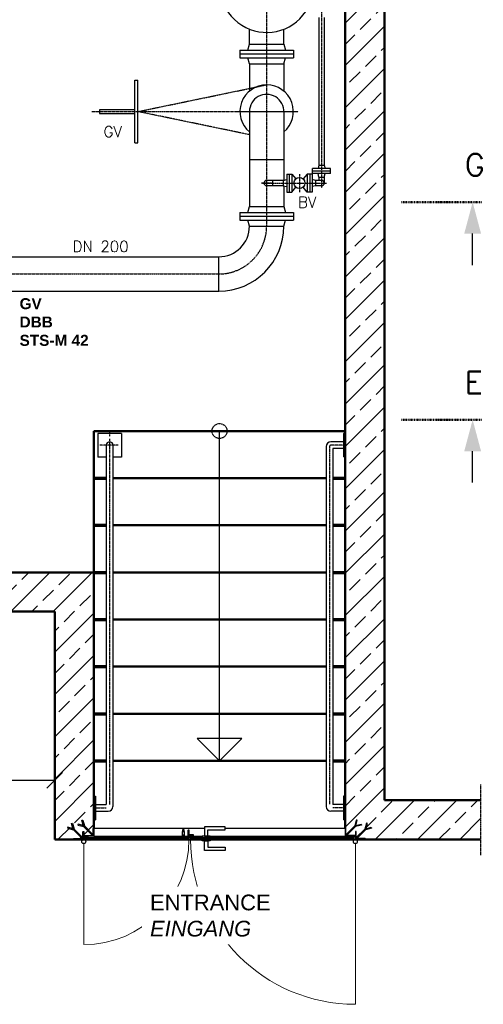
# Model space of a CAD drawing. Header units: millimetres. Extents: x -197187 to 231260338, y -45270 to 70505.
# Tile 35 of 85: x 11571 to 14524, y 1152 to 7421. Entities that reach past the tile are written whole.
import ezdxf
from ezdxf.enums import TextEntityAlignment as Align

# ---------------------------------------------------------------- set-up
doc = ezdxf.new("R2010")
doc.units = ezdxf.units.MM
doc.header["$LTSCALE"] = 0.5
doc.linetypes.add('DASHDOT', pattern=[1, 0.5, -0.25, 0, -0.25])
for name, color, linetype in [('17', 7, 'Continuous'), ('21', 7, 'Continuous'), ('BEMAßUNG', 7, 'Continuous'), ('Beschriftung', 7, 'Continuous'), ('P-MU025ENTLÜ', 7, 'Continuous'), ('P-MU200EINL', 7, 'Continuous')]:
    doc.layers.add(name, color=color, linetype=linetype)
doc.styles.add('LBB3.5M1000', font='isocp.shx', dxfattribs={"height": 3.5})
doc.styles.add('ROMANS', font='ROMANS', dxfattribs={"height": 0.2})
doc.styles.get("Standard").update_dxf_attribs({"font": 'isocpeur.ttf'})
doc.dimstyles.new('DIN', dxfattribs={"dimtxt": 2.5, "dimasz": 2.5, "dimexe": 1.25, "dimexo": 0.625, "dimtad": 1, "dimtih": 1, "dimdec": 4, "dimdsep": 46, "dimlunit": 6, "dimtxsty": 'Standard', "dimcen": 2.5, "dimadec": 0, "dimazin": 0, "dimtfac": 1, "dimtdec": 4, "dimtmove": 0, "dimatfit": 3, "dimfxl": 0, "dimtvp": 1, "dimtolj": 1, "dimtzin": 0, "dimarcsym": 0})
pattern_1 = [(315, (14640.6198, 6679.3256), (2.245064, 2.245064), [])]
pattern_2 = [(45, (14640.6198, 6679.3256), (-2.245064, 2.245064), [])]
pattern_3 = [(135, (-2826.8348, 2887.025), (-1.12253202, -1.12253202), [])]
pattern_4 = [(135, (994.39, 3652.0185), (-2.245064, -2.245064), [])]

# ---------------------------------------------------------------- blocks, each defined once
blk = doc.blocks.new('SPFEIL')
at = {"layer": '17', "color": 7, "linetype": 'Continuous'}
blk.add_line((-20, 0), (-10, 0), dxfattribs=at)
blk.add_solid([(-10, -2.6795), (0, 0), (-10, 2.6795)], dxfattribs=at)
blk = doc.blocks.new('_Oblique')
at = {"color": 0, "linetype": 'ByBlock', "lineweight": -2}
blk.add_line((-0.5, -0.5), (0.5, 0.5), dxfattribs=at)
blk = doc.blocks.new('*D28')
at = {"layer": 'BEMAßUNG', "color": 0, "lineweight": -2, "transparency": 16777216}
for p, q in [((10644.4, 2652), (10644.4, 2565.7)), ((11794.4, 2652), (11794.4, 2565.7)), ((10644.4, 2578.2), (11794.4, 2578.2))]:
    blk.add_line(p, q, dxfattribs=at)
at = {"layer": 'DEFPOINTS', "color": 0, "transparency": 16777216}
for p in [(10644.4, 3652), (11794.4, 3652), (11794.4, 2578.2)]:
    blk.add_point(p, dxfattribs=at)
at = {"layer": 'BEMAßUNG', "color": 0, "lineweight": -2, "transparency": 16777216, "xscale": 100, "yscale": 100, "zscale": 100, "rotation": 180}
blk.add_blockref('_Oblique', (10644.4, 2578.2), dxfattribs=at)
at = {"layer": 'BEMAßUNG', "color": 0, "lineweight": -2, "transparency": 16777216, "xscale": 100, "yscale": 100, "zscale": 100}
blk.add_blockref('_Oblique', (11794.4, 2578.2), dxfattribs=at)
at = {"layer": 'BEMAßUNG', "color": 0, "transparency": 16777216, "insert": (11219.4, 2678.2), "char_height": 100, "attachment_point": 5}
blk.add_mtext('\\A1;1.150', dxfattribs=at)

msp = doc.modelspace()

# ---------------------------------------------------------------- hatches: boundary and pattern name
h = msp.add_hatch()
h.set_pattern_fill('ANSI33', color=256, scale=30)
h.set_pattern_definition([(45, (9429.24, 8302.02), (-134.704, 134.704), []), (45, (9563.95, 8302.02), (-134.704, 134.704), [95.25, -47.625])])
h.paths.add_polyline_path([(3894.39, 14402.018), (4814.39, 14402.018), (4814.39, 14397.018), (4869.39, 14397.018), (4874.39, 14392.018), (4874.39, 14352.018), (4879.39, 14352.018), (4879.39, 14377.018), (4934.39, 14377.018), (4939.39, 14372.018), (4939.39, 14332.018), (4944.39, 14332.018), (4944.39, 14152.018), (4144.39, 14152.018), (4144.39, 3902.018), (12044.39, 3902.018), (12044.39, 2272.018), (12039.39, 2272.018), (12039.39, 2232.018), (12034.39, 2227.018), (11979.39, 2227.018), (11979.39, 2252.018), (11974.39, 2252.018), (11974.39, 2212.018), (11969.39, 2207.018), (11914.39, 2207.018), (11914.39, 2202.018), (11794.39, 2202.018), (11794.39, 3652.018), (3894.39, 3652.018)])
h.paths.add_polyline_path([(14507.43, 14152.018), (14507.43, 14402.018), (5959.39, 14402.018), (5959.39, 14397.018), (5904.39, 14397.018), (5899.39, 14392.018), (5899.39, 14352.018), (5894.39, 14352.018), (5894.39, 14377.018), (5839.39, 14377.018), (5834.39, 14372.018), (5834.39, 14332.018), (5829.39, 14332.018), (5829.39, 14152.018), (13644.39, 14152.018), (13644.39, 2272.018), (13649.39, 2272.018), (13649.39, 2232.018), (13654.39, 2227.018), (13709.39, 2227.018), (13709.39, 2252.018), (13714.39, 2252.018), (13714.39, 2212.018), (13719.39, 2207.018), (13774.39, 2207.018), (13774.39, 2202.018), (14507.43, 2202.018), (14507.43, 2452.018), (13894.39, 2452.018), (13894.39, 8802.018), (14507.43, 8802.018), (14507.43, 9052.018), (13894.39, 9052.018), (13894.39, 14152.018)])
at = {"lineweight": 5}
h = msp.add_hatch(dxfattribs=at)
h.set_pattern_fill('ANSI31', color=256)
h.set_pattern_definition(pattern_2)
edge = h.paths.add_edge_path()
edge.add_line((12044.39, 2272.018), (12044.39, 2222.018))
edge.add_line((12044.39, 2222.018), (11979.39, 2222.018))
edge.add_line((11979.39, 2222.018), (11979.39, 2224.518))
edge.add_arc((11981.89, 2224.518), 2.5, -270, -180, ccw=False)
edge.add_line((11981.89, 2227.018), (12034.39, 2227.018))
edge.add_arc((12034.39, 2232.018), 5, -90, 0)
edge.add_line((12039.39, 2232.018), (12039.39, 2269.518))
edge.add_arc((12041.89, 2269.518), 2.5, -270, -180, ccw=False)
edge.add_line((12041.89, 2272.018), (12044.39, 2272.018))
h = msp.add_hatch(dxfattribs=at)
h.set_pattern_fill('ANSI31', color=256)
h.set_pattern_definition([(45, (994.39, 3652.0185), (-2.245064, 2.245064), [])])
edge = h.paths.add_edge_path()
edge.add_line((12649.39, 2262.018), (12649.39, 2212.018))
edge.add_line((12649.39, 2212.018), (12584.39, 2212.018))
edge.add_line((12584.39, 2212.018), (12584.39, 2214.518))
edge.add_arc((12586.89, 2214.518), 2.5, -270, -180, ccw=False)
edge.add_line((12586.89, 2217.018), (12639.39, 2217.018))
edge.add_arc((12639.39, 2222.018), 5, -90, 0)
edge.add_line((12644.39, 2222.018), (12644.39, 2259.518))
edge.add_arc((12646.89, 2259.518), 2.5, -270, -180, ccw=False)
edge.add_line((12646.89, 2262.018), (12649.39, 2262.018))
h = msp.add_hatch(dxfattribs=at)
h.set_pattern_fill('ANSI31', color=256, angle=90)
h.set_pattern_definition(pattern_4)
h.paths.add_polyline_path([(12608.14, 2252.018), (12618.14, 2252.018), (12618.14, 2262.018), (12608.14, 2262.018)])
h = msp.add_hatch(dxfattribs=at)
h.set_pattern_fill('ANSI31', color=256)
h.set_pattern_definition(pattern_2)
edge = h.paths.add_edge_path()
edge.add_line((13644.39, 2272.018), (13644.39, 2222.018))
edge.add_line((13644.39, 2222.018), (13709.39, 2222.018))
edge.add_line((13709.39, 2222.018), (13709.39, 2224.518))
edge.add_arc((13706.89, 2224.518), 2.5, 720, 810)
edge.add_line((13706.89, 2227.018), (13654.39, 2227.018))
edge.add_arc((13654.39, 2232.018), 5, 540, 630, ccw=False)
edge.add_line((13649.39, 2232.018), (13649.39, 2269.518))
edge.add_arc((13646.89, 2269.518), 2.5, 720, 810)
edge.add_line((13646.89, 2272.018), (13644.39, 2272.018))
h = msp.add_hatch(dxfattribs=at)
h.set_pattern_fill('ANSI31', color=256, angle=-90)
h.set_pattern_definition(pattern_1)
edge = h.paths.add_edge_path()
edge.add_line((11979.39, 2252.018), (11979.39, 2202.018))
edge.add_line((11979.39, 2202.018), (11914.39, 2202.018))
edge.add_line((11914.39, 2202.018), (11914.39, 2204.518))
edge.add_arc((11916.89, 2204.518), 2.5, -270, -180, ccw=False)
edge.add_line((11916.89, 2207.018), (11969.39, 2207.018))
edge.add_arc((11969.39, 2212.018), 5, -90, 0)
edge.add_line((11974.39, 2212.018), (11974.39, 2249.518))
edge.add_arc((11976.89, 2249.518), 2.5, -270, -180, ccw=False)
edge.add_line((11976.89, 2252.018), (11979.39, 2252.018))
h = msp.add_hatch(dxfattribs=at)
h.set_pattern_fill('ANSI31', color=256, scale=0.5, angle=90)
h.set_pattern_definition(pattern_3)
h.paths.add_polyline_path([(11979.39, 2216.018), (11999.39, 2216.018), (11999.39, 2218.018), (11979.39, 2218.018)])
h = msp.add_hatch(dxfattribs=at)
h.set_pattern_fill('ANSI31', color=256, angle=90)
h.set_pattern_definition(pattern_4)
h.paths.add_polyline_path([(12649.39, 2212.018), (11989.39, 2212.018), (11989.39, 2202.018), (12649.39, 2202.018)])
h = msp.add_hatch(dxfattribs=at)
h.set_pattern_fill('ANSI31', color=256, angle=90)
h.set_pattern_definition(pattern_4)
h.paths.add_polyline_path([(12649.39, 2222.018), (12679.39, 2222.018), (12679.39, 2232.018), (12649.39, 2232.018)])
h = msp.add_hatch(dxfattribs=at)
h.set_pattern_fill('ANSI31', color=256, scale=0.5, angle=90)
h.set_pattern_definition([(135, (-2156.8348, 2887.025), (-1.12253202, -1.12253202), [])])
h.paths.add_polyline_path([(12649.39, 2216.018), (12669.39, 2216.018), (12669.39, 2218.018), (12649.39, 2218.018)])
h = msp.add_hatch(dxfattribs=at)
h.set_pattern_fill('ANSI31', color=256)
h.set_pattern_definition([(45, (-2901.8348, 2887.025), (-2.245064, 2.245064), [])])
h.paths.add_polyline_path([(12659.39, 2202.018), (13699.39, 2202.018), (13699.39, 2212.018), (12659.39, 2212.018)])
h = msp.add_hatch(dxfattribs=at)
h.set_pattern_fill('ANSI31', color=256, scale=0.5, angle=90)
h.set_pattern_definition(pattern_3)
h.paths.add_polyline_path([(13709.39, 2216.018), (13689.39, 2216.018), (13689.39, 2218.018), (13709.39, 2218.018)])
h = msp.add_hatch(dxfattribs=at)
h.set_pattern_fill('ANSI31', color=256, angle=-90)
h.set_pattern_definition(pattern_1)
edge = h.paths.add_edge_path()
edge.add_line((13709.39, 2252.018), (13709.39, 2202.018))
edge.add_line((13709.39, 2202.018), (13774.39, 2202.018))
edge.add_line((13774.39, 2202.018), (13774.39, 2204.518))
edge.add_arc((13771.89, 2204.518), 2.5, 720, 810)
edge.add_line((13771.89, 2207.018), (13719.39, 2207.018))
edge.add_arc((13719.39, 2212.018), 5, 540, 630, ccw=False)
edge.add_line((13714.39, 2212.018), (13714.39, 2249.518))
edge.add_arc((13711.89, 2249.518), 2.5, 720, 810)
edge.add_line((13711.89, 2252.018), (13709.39, 2252.018))

# ---------------------------------------------------------------- linework, layer by layer
for p, q in [((12749.39, 2272.018), (12044.39, 2272.018)), ((13644.39, 2272.018), (12879.39, 2272.018)), ((11794.39, 2202.018), (12044.39, 2202.018)), ((12044.39, 2222.018), (12607.14, 2222.018)), ((12044.39, 2202.018), (13644.39, 2202.018)), ((12607.14, 2230.018), (12607.14, 2217.018)), ((12607.14, 2230.018), (12619.14, 2230.018)), ((12608.14, 2230.018), (12608.14, 2252.018)), ((12608.14, 2229.018), (12608.14, 2217.018)), ((12618.14, 2252.018), (12618.14, 2230.018)), ((12618.14, 2229.018), (12618.14, 2217.018)), ((12619.14, 2230.018), (12619.14, 2217.018)), ((12619.14, 2222.018), (12644.39, 2222.018)), ((12679.39, 2222.018), (12734.39, 2222.018)), ((12749.39, 2222.018), (13644.39, 2222.018))]:
    msp.add_line(p, q)
at = {"lineweight": 50}
for p, q in [((11989.39, 2215.961), (11999.39, 2215.961)), ((11999.39, 2218.164), (11999.39, 2221.956)), ((12659.39, 2215.961), (12669.39, 2215.961)), ((12669.39, 2218.164), (12669.39, 2221.956)), ((13689.39, 2218.164), (13689.39, 2221.956)), ((13699.39, 2215.961), (13689.39, 2215.961))]:
    msp.add_line(p, q, dxfattribs=at)
at = {"lineweight": 5}
for p, q in [((11979.39, 2175.018), (11979.39, 1532.018)), ((13709.39, 2175.018), (13709.39, 1152.018))]:
    msp.add_line(p, q, dxfattribs=at)
for points in [[(11977.96, 2284.206), (11967.399, 2323.619), (11973.195, 2325.172), (11983.34, 2287.312)], [(13710.82, 2284.206), (13721.381, 2323.619), (13715.585, 2325.172), (13705.44, 2287.312)], [(11911.407, 2270.001), (11877.789, 2279.009), (11876.236, 2273.214), (11914.097, 2263.069)], [(11912.96, 2264.206), (11902.399, 2303.619), (11908.195, 2305.172), (11918.34, 2267.312)], [(11912.96, 2264.206), (11970.097, 2207.069), (11974.34, 2211.311), (11918.34, 2267.312)], [(11976.407, 2290.001), (11942.789, 2299.009), (11941.236, 2293.214), (11979.097, 2283.069)], [(11977.96, 2284.206), (12035.097, 2227.069), (12039.34, 2231.311), (11983.34, 2287.312)], [(12769.39, 2282.018), (12749.39, 2282.018), (12749.39, 2222.018), (12769.39, 2222.018), (12769.39, 2262.018), (12879.39, 2262.018), (12879.39, 2282.018), (12749.39, 2282.018), (12749.39, 2262.018)], [(13710.82, 2284.206), (13653.683, 2227.069), (13649.44, 2231.311), (13705.44, 2287.312)], [(13712.373, 2290.001), (13745.991, 2299.009), (13747.544, 2293.214), (13709.683, 2283.069)], [(13775.82, 2264.206), (13718.683, 2207.069), (13714.44, 2211.311), (13770.44, 2267.312)], [(13775.82, 2264.206), (13786.381, 2303.619), (13780.585, 2305.172), (13770.44, 2267.312)], [(13777.373, 2270.001), (13810.991, 2279.009), (13812.544, 2273.214), (13774.683, 2263.069)], [(12769.39, 2132.018), (12749.39, 2132.018), (12749.39, 2192.018), (12769.39, 2192.018), (12769.39, 2152.018), (12879.39, 2152.018), (12879.39, 2132.018), (12749.39, 2132.018), (12749.39, 2152.018)]]:
    msp.add_lwpolyline(points)
for points in [[(12044.39, 2272.018), (12044.39, 2222.018), (11979.39, 2222.018), (11979.39, 2224.518, -0.41421356), (11981.89, 2227.018), (12034.39, 2227.018, 0.41421356), (12039.39, 2232.018), (12039.39, 2269.518, -0.41421356), (12041.89, 2272.018)], [(12649.39, 2262.018), (12649.39, 2212.018), (12584.39, 2212.018), (12584.39, 2214.518, -0.41421356), (12586.89, 2217.018), (12639.39, 2217.018, 0.41421356), (12644.39, 2222.018), (12644.39, 2259.518, -0.41421356), (12646.89, 2262.018)], [(13644.39, 2272.018), (13644.39, 2222.018), (13709.39, 2222.018), (13709.39, 2224.518, 0.41421356), (13706.89, 2227.018), (13654.39, 2227.018, -0.41421356), (13649.39, 2232.018), (13649.39, 2269.518, 0.41421356), (13646.89, 2272.018)], [(11979.39, 2252.018), (11979.39, 2202.018), (11914.39, 2202.018), (11914.39, 2204.518, -0.41421356), (11916.89, 2207.018), (11969.39, 2207.018, 0.41421356), (11974.39, 2212.018), (11974.39, 2249.518, -0.41421356), (11976.89, 2252.018)], [(13709.39, 2252.018), (13709.39, 2202.018), (13774.39, 2202.018), (13774.39, 2204.518, 0.41421356), (13771.89, 2207.018), (13719.39, 2207.018, -0.41421356), (13714.39, 2212.018), (13714.39, 2249.518, 0.41421356), (13711.89, 2252.018)]]:
    msp.add_lwpolyline(points, format="xyb", close=True)
for points in [[(12608.14, 2252.018), (12618.14, 2252.018), (12618.14, 2262.018), (12608.14, 2262.018)], [(11929.39, 2200.018), (11979.39, 2200.018), (11979.39, 2202.018), (11929.39, 2202.018)], [(11979.39, 2216.018), (11999.39, 2216.018), (11999.39, 2218.018), (11979.39, 2218.018)], [(11979.39, 2200.018), (12029.39, 2200.018), (12029.39, 2202.018), (11979.39, 2202.018)], [(12649.39, 2212.018), (11989.39, 2212.018), (11989.39, 2202.018), (12649.39, 2202.018)], [(12608.14, 2219.018), (12618.14, 2219.018), (12618.14, 2229.018), (12608.14, 2229.018)], [(12649.39, 2222.018), (12679.39, 2222.018), (12679.39, 2232.018), (12649.39, 2232.018)], [(12649.39, 2216.018), (12669.39, 2216.018), (12669.39, 2218.018), (12649.39, 2218.018)], [(12659.39, 2202.018), (13699.39, 2202.018), (13699.39, 2212.018), (12659.39, 2212.018)], [(12734.39, 2212.018), (12784.39, 2212.018), (12784.39, 2222.018), (12734.39, 2222.018)], [(12734.39, 2202.018), (12784.39, 2202.018), (12784.39, 2192.018), (12734.39, 2192.018)], [(13709.39, 2200.018), (13659.39, 2200.018), (13659.39, 2202.018), (13709.39, 2202.018)], [(13709.39, 2216.018), (13689.39, 2216.018), (13689.39, 2218.018), (13709.39, 2218.018)], [(13759.39, 2200.018), (13709.39, 2200.018), (13709.39, 2202.018), (13759.39, 2202.018)]]:
    msp.add_lwpolyline(points, close=True)
at = {"lineweight": 50}
for points in [[(11989.39, 2218.018), (11989.39, 2221.956), (12004.023, 2221.956), (12004.023, 2218.018)], [(12659.39, 2218.018), (12659.39, 2221.956), (12674.023, 2221.956), (12674.023, 2218.018)], [(13699.39, 2218.018), (13699.39, 2221.956), (13684.757, 2221.956), (13684.757, 2218.018)]]:
    msp.add_lwpolyline(points, dxfattribs=at)
for centre in [(11979.39, 2187.518), (13709.39, 2187.518)]:
    msp.add_circle(centre, 12.5)
at = {"lineweight": 5}
for centre, radius, start, end in [((11979.39, 2202.018), 670, 270, 0), ((13709.39, 2202.018), 1050, 180, 270)]:
    msp.add_arc(centre, radius, start, end, dxfattribs=at)
at = {"lineweight": 50}
for points in [[(11994.39, 2215.961), (11994.811, 2213.237), (11996.409, 2212.527), (11998.739, 2212.106), (12000.38, 2212.549), (12002.555, 2214.08), (12002.333, 2216.32), (12000.824, 2217.673), (11999.182, 2218.205), (11993.768, 2218.139), (11989.375, 2218.05)], [(12664.39, 2215.961), (12664.811, 2213.237), (12666.409, 2212.527), (12668.739, 2212.106), (12670.38, 2212.549), (12672.555, 2214.08), (12672.333, 2216.32), (12670.824, 2217.673), (12669.182, 2218.205), (12663.768, 2218.139), (12659.375, 2218.05)], [(13694.39, 2215.961), (13693.969, 2213.237), (13692.371, 2212.527), (13690.042, 2212.106), (13688.4, 2212.549), (13686.225, 2214.08), (13686.447, 2216.32), (13687.956, 2217.673), (13689.598, 2218.205), (13695.012, 2218.139), (13699.405, 2218.05)]]:
    msp.add_spline(points, degree=3, dxfattribs=at)
at = {"layer": '17', "linetype": 'DASHDOT', "lineweight": 50, "ltscale": 20}
for p, q in [((14002.752, 6259.018), (14516.513, 6259.018)), ((14002.752, 4873.541), (14516.513, 4873.541))]:
    msp.add_line(p, q, dxfattribs=at)
at = {"layer": '21', "linetype": 'Continuous', "lineweight": 50, "ltscale": 10}
for p, q in [((13644.39, 14152.018), (13644.39, 2272.018)), ((13894.39, 8802.018), (13894.39, 2452.018)), ((13894.39, 6052.018), (13894.39, 3902.018)), ((12044.39, 4802.018), (13644.39, 4802.018)), ((12044.39, 4802.018), (12044.39, 2272.018)), ((12165.59, 4502.018), (13523.19, 4502.018)), ((12165.59, 4202.018), (13523.19, 4202.018)), ((9949.39, 3902.018), (12044.39, 3902.018)), ((12165.59, 3902.018), (13523.19, 3902.018)), ((9949.39, 3652.018), (11794.39, 3652.018)), ((11794.39, 3652.018), (11794.39, 2202.018)), ((12165.59, 3602.018), (13523.19, 3602.018)), ((12165.59, 3302.018), (13523.19, 3302.018)), ((12165.59, 3002.018), (13523.19, 3002.018)), ((12165.59, 2702.018), (13523.19, 2702.018)), ((13894.39, 2452.018), (14507.43, 2452.018)), ((11794.39, 2202.018), (13894.39, 2202.018)), ((11794.39, 2202.018), (13894.39, 2202.018)), ((13644.39, 2202.018), (14507.43, 2202.018))]:
    msp.add_line(p, q, dxfattribs=at)
at = {"layer": '21', "linetype": 'DASHDOT', "ltscale": 10}
for p, q in [((12951.961, 6836.018), (13345.86, 6836.018)), ((12144.39, 4802.018), (12144.39, 4766.414)), ((12197.61, 4711.348), (12081.548, 4711.348)), ((12144.39, 4751.403), (12144.39, 2424.39)), ((13544.39, 4702.548), (13544.39, 2424.39)), ((13644.39, 4711.348), (13553.19, 4711.348)), ((14507.43, 2552.018), (14507.43, 2102.018)), ((12044.39, 2402.018), (12122.565, 2402.018)), ((13644.39, 2402.018), (13566.215, 2402.018))]:
    msp.add_line(p, q, dxfattribs=at)
at = {"layer": '21', "linetype": 'Continuous', "ltscale": 10}
for p, q in [((12219.39, 4786.348), (12069.39, 4786.348)), ((12069.39, 4786.348), (12069.39, 4636.348)), ((12219.39, 4786.348), (12219.39, 4636.348)), ((12844.39, 2702.018), (12844.39, 4802.018)), ((13644.39, 4785.848), (13634.39, 4785.848)), ((13634.39, 4785.848), (13634.39, 4636.848)), ((12123.19, 4711.348), (12123.19, 2423.218)), ((12165.59, 4711.348), (12165.59, 2410.818)), ((13523.19, 4702.548), (13523.19, 2410.818)), ((13634.39, 4732.548), (13553.19, 4732.548)), ((13565.59, 4690.148), (13565.59, 2423.218)), ((13634.39, 4690.148), (13565.59, 4690.148)), ((12123.19, 4636.348), (12069.39, 4636.348)), ((12219.39, 4636.348), (12165.59, 4636.348)), ((13644.39, 4636.848), (13634.39, 4636.848)), ((12844.39, 2702.018), (12702.702, 2843.706)), ((12986.078, 2843.706), (12702.702, 2843.706)), ((12844.39, 2702.018), (12986.078, 2843.706)), ((12044.39, 2476.518), (12054.39, 2476.518)), ((12054.39, 2476.518), (12054.39, 2327.518)), ((13634.39, 2476.518), (13634.39, 2327.518)), ((13644.39, 2476.518), (13634.39, 2476.518)), ((12054.39, 2423.218), (12123.19, 2423.218)), ((13634.39, 2423.218), (13565.59, 2423.218)), ((12044.39, 2327.518), (12054.39, 2327.518)), ((12054.39, 2380.818), (12135.59, 2380.818)), ((13634.39, 2380.818), (13553.19, 2380.818)), ((13644.39, 2327.518), (13634.39, 2327.518))]:
    msp.add_line(p, q, dxfattribs=at)
at = {"layer": '21', "linetype": 'Continuous', "lineweight": 70, "ltscale": 10}
for p, q in [((12044.39, 4502.018), (12123.19, 4502.018)), ((13565.59, 4502.018), (13644.39, 4502.018)), ((12044.39, 4202.018), (12123.19, 4202.018)), ((13565.59, 4202.018), (13644.39, 4202.018)), ((12044.39, 3902.018), (12123.19, 3902.018)), ((13565.59, 3902.018), (13644.39, 3902.018)), ((12044.39, 3602.018), (12123.19, 3602.018)), ((13565.59, 3602.018), (13644.39, 3602.018)), ((12044.39, 3302.018), (12123.19, 3302.018)), ((13565.59, 3302.018), (13644.39, 3302.018)), ((12044.39, 3002.018), (12123.19, 3002.018)), ((13565.59, 3002.018), (13644.39, 3002.018)), ((12044.39, 2702.018), (12123.19, 2702.018)), ((13565.59, 2702.018), (13644.39, 2702.018))]:
    msp.add_line(p, q, dxfattribs=at)
at = {"layer": '21', "linetype": 'DASHDOT', "ltscale": 10}
msp.add_circle((12844.39, 4802.018), 47.563, dxfattribs=at)
at = {"layer": '21', "linetype": 'Continuous', "ltscale": 10}
for centre, radius, start, end in [((12144.39, 4711.348), 21.2, 0, 180), ((13553.19, 4702.548), 30, 90, 180), ((12135.59, 2410.818), 30, 270, 0), ((13553.19, 2410.818), 30, 180, 270)]:
    msp.add_arc(centre, radius, start, end, dxfattribs=at)
at = {"layer": '21', "linetype": 'DASHDOT', "ltscale": 10}
msp.add_arc((13553.19, 4702.548), 8.8, 90, 180, dxfattribs=at)
at = {"layer": 'P-MU025ENTLÜ', "linetype": 'DASHDOT', "ltscale": 10}
for p, q in [((13494.39, 11418.75), (13494.39, 6350.13)), ((13353.39, 6438.518), (13353.39, 6323.518)), ((13174.515, 6381.018), (13110.31, 6381.018)), ((13114.265, 6381.018), (13525.278, 6381.018))]:
    msp.add_line(p, q, dxfattribs=at)
at = {"layer": 'P-MU025ENTLÜ', "linetype": 'Continuous', "ltscale": 10}
for p, q in [((13477.54, 7435.043), (13477.54, 6495.018)), ((13511.24, 7435.043), (13511.24, 6495.018)), ((13551.89, 6473.018), (13436.89, 6473.018)), ((13436.89, 6441.018), (13436.89, 6473.018)), ((13477.54, 6495.018), (13471.645, 6473.018)), ((13477.54, 6495.018), (13511.24, 6495.018)), ((13511.24, 6495.018), (13517.135, 6473.018)), ((13551.89, 6441.019), (13551.89, 6473.018)), ((13250.39, 6397.868), (13144.39, 6397.868)), ((13182.39, 6397.868), (13182.39, 6364.168)), ((13250.39, 6397.868), (13272.39, 6403.763)), ((13250.39, 6397.868), (13250.39, 6364.168)), ((13272.39, 6438.518), (13272.39, 6323.518)), ((13272.39, 6438.518), (13304.39, 6438.518)), ((13288.39, 6438.518), (13288.39, 6323.518)), ((13304.39, 6438.518), (13304.39, 6323.518)), ((13304.39, 6438.518), (13330.689, 6407.658)), ((13402.39, 6438.518), (13376.091, 6407.658)), ((13402.39, 6438.518), (13402.39, 6323.518)), ((13434.39, 6438.518), (13402.39, 6438.518)), ((13418.39, 6438.518), (13418.39, 6323.518)), ((13434.39, 6438.518), (13434.39, 6323.518)), ((13456.39, 6397.868), (13434.39, 6403.763)), ((13551.89, 6457.019), (13436.89, 6457.018)), ((13551.89, 6441.019), (13436.89, 6441.018)), ((13456.39, 6397.868), (13456.39, 6364.168)), ((13494.39, 6397.868), (13456.39, 6397.868)), ((13477.54, 6419.018), (13471.645, 6441.019)), ((13477.54, 6419.018), (13511.24, 6419.018)), ((13477.54, 6419.018), (13477.54, 6397.868)), ((13511.24, 6419.018), (13517.135, 6441.018)), ((13511.24, 6419.018), (13511.24, 6381.018)), ((13250.39, 6364.168), (13144.39, 6364.168)), ((13250.39, 6364.168), (13272.39, 6358.274)), ((13304.39, 6323.518), (13330.689, 6354.379)), ((13402.39, 6323.518), (13376.091, 6354.379)), ((13456.39, 6364.168), (13434.39, 6358.273)), ((13494.39, 6364.168), (13456.39, 6364.168)), ((13272.39, 6323.518), (13304.39, 6323.518)), ((13434.39, 6323.518), (13402.39, 6323.518))]:
    msp.add_line(p, q, dxfattribs=at)
msp.add_circle((13353.39, 6381.018), 35, dxfattribs=at)
for centre, start, end in [((13144.39, 6381.018), 90, 270), ((13494.39, 6381.018), 270, 90)]:
    msp.add_arc(centre, 16.85, start, end, dxfattribs=at)
at = {"layer": 'P-MU200EINL', "linetype": 'DASHDOT', "ltscale": 10}
for p, q in [((13144.39, 12147.018), (13144.39, 6107.018)), ((12324.54, 6836.018), (13144.54, 7006.018)), ((12029.903, 6836.018), (13345.86, 6836.018)), ((13034.84, 6688.761), (12324.54, 6836.018)), ((6187.891, 5802.018), (12839.39, 5802.018))]:
    msp.add_line(p, q, dxfattribs=at)
at = {"layer": 'P-MU200EINL', "linetype": 'Continuous', "ltscale": 10}
for p, q in [((13034.84, 7265.018), (13034.84, 7360.736)), ((13253.94, 7265.018), (13253.94, 7360.736)), ((12974.39, 7227.018), (13314.39, 7227.018)), ((12974.39, 7227.018), (12974.39, 7179.018)), ((13024.658, 7227.018), (13034.84, 7265.018)), ((13034.84, 7265.018), (13253.94, 7265.018)), ((13253.94, 7265.018), (13264.122, 7227.018)), ((13314.39, 7227.018), (13314.39, 7179.018)), ((12974.39, 7203.018), (13314.39, 7203.018)), ((12974.39, 7179.018), (13314.39, 7179.018)), ((13034.84, 7141.018), (13024.658, 7179.018)), ((13253.94, 7141.018), (13264.122, 7179.018)), ((13034.84, 7141.018), (13034.84, 6966.014)), ((13034.84, 7141.018), (13253.94, 7141.018)), ((13253.94, 7141.018), (13253.94, 6966.014)), ((12304.54, 6636.018), (12304.54, 7036.018)), ((12304.54, 7036.018), (12324.54, 7036.018)), ((12324.54, 6636.018), (12324.54, 7036.018)), ((12079.54, 6847.51), (12079.54, 6824.527)), ((12304.54, 6847.51), (12079.54, 6847.51)), ((13034.84, 6836.018), (13034.84, 6231.018)), ((13253.94, 6836.018), (13253.94, 6398.82)), ((12079.54, 6824.527), (12304.54, 6824.527)), ((12304.54, 6636.018), (12324.54, 6636.018)), ((13034.84, 6531.018), (13253.94, 6531.018)), ((13253.94, 6363.217), (13253.94, 6231.018)), ((13024.658, 6193.018), (13034.84, 6231.018)), ((13034.84, 6231.018), (13253.94, 6231.018)), ((13253.94, 6231.018), (13264.122, 6193.018)), ((12974.39, 6193.018), (13314.39, 6193.018)), ((12974.39, 6193.018), (12974.39, 6145.018)), ((12974.39, 6169.018), (13314.39, 6169.018)), ((12974.39, 6145.018), (13314.39, 6145.018)), ((13034.84, 6107.018), (13024.658, 6145.018)), ((13253.94, 6107.018), (13264.122, 6145.018)), ((13314.39, 6193.018), (13314.39, 6145.018)), ((13034.84, 6107.018), (13253.94, 6107.018)), ((10822.39, 5911.568), (12839.39, 5911.568)), ((12839.39, 5692.468), (12839.39, 5911.568)), ((10822.39, 5692.468), (12839.39, 5692.468))]:
    msp.add_line(p, q, dxfattribs=at)
for centre, radius, start, end in [((13144.39, 7640.018), 300, 333.6512806, 326.2088917), ((13144.39, 6836.018), 170, 90, 229.8784139), ((13144.39, 6836.018), 170, 310.1215861, 90), ((13144.39, 6836.018), 109.55, 357.564975, 180), ((12839.39, 6107.018), 414.55, 270, 0), ((12839.39, 6107.018), 195.45, 270, 0)]:
    msp.add_arc(centre, radius, start, end, dxfattribs=at)
at = {"layer": 'P-MU200EINL', "linetype": 'DASHDOT', "ltscale": 10}
msp.add_arc((12839.39, 6107.018), 305, 270, 0, dxfattribs=at)

# ---------------------------------------------------------------- block references
at = {"layer": '17', "linetype": 'Continuous', "lineweight": 50, "ltscale": 10, "xscale": 20, "yscale": 20, "rotation": 90}
for p in [(14456.493, 6259.018), (14456.493, 4873.541)]:
    msp.add_blockref('SPFEIL', p, dxfattribs=at)

# ---------------------------------------------------------------- texts
at = {"layer": '17', "linetype": 'Continuous', "lineweight": 50, "ltscale": 10, "style": 'ROMANS'}
for s, p in [('G', (14406.925, 6497.209)), ('E', (14406.925, 5111.732))]:
    msp.add_text(s, height=140, dxfattribs=at).set_placement(p, align=Align.MIDDLE_LEFT)
at = {"layer": 'BEMAßUNG', "linetype": 'Continuous', "ltscale": 10, "style": 'ROMANS'}
msp.add_text('DN 200', height=70, dxfattribs=at).set_placement((12265.14, 5942.284), align=Align.RIGHT)
at = {"layer": 'P-MU025ENTLÜ', "linetype": 'Continuous', "ltscale": 10, "style": 'ROMANS'}
msp.add_text('BV', height=70, dxfattribs=at).set_placement((13344.3, 6223.945))
at = {"layer": 'P-MU200EINL', "linetype": 'Continuous', "ltscale": 10, "style": 'ROMANS'}
msp.add_text('GV', height=70, dxfattribs=at).set_placement((12105.637, 6673.004))
at = {"layer": 'P-MU200EINL', "linetype": 'Continuous', "ltscale": 10, "insert": (11570.577, 5647.924), "char_height": 70, "width": 491.56785, "attachment_point": 1, "style": 'ROMANS'}
msp.add_mtext('{\\fArial|b1|i0|c0|p34;GV\\PDBB\\PSTS-M 42}', dxfattribs=at)

# ---------------------------------------------------------------- dimensions: what is measured, and where the dimension line sits
at = {"layer": 'BEMAßUNG'}
dim = msp.add_linear_dim(base=(11794.39, 2578.188), p1=(10644.39, 3652.018), p2=(11794.39, 3652.018), dimstyle='DIN', override={"dimscale": 10, "dimtxt": 10, "dimasz": 10, "dimexo": 100, "dimgap": 5, "dimdec": 2, "dimblk1": 'Oblique', "dimblk2": 'Oblique', "dimsah": 1, "dimtdec": 2, "dimtmove": 2}, dxfattribs=at)
dim.commit()
dim.dimension.update_dxf_attribs({"geometry": '*D28', "text_midpoint": (11219.39, 2678.188)})

# ---------------------------------------------------------------- next in the draw order: texts
at = {"layer": 'Beschriftung', "insert": (12401.431, 1850.481), "char_height": 100, "width": 726.63489, "attachment_point": 1, "style": 'LBB3.5M1000', "bg_fill": 3, "box_fill_scale": 1.5, "bg_fill_color": 256, "bg_fill_transparency": 0}
msp.add_mtext('{\\fArial|b0|i0|c0|p34;\\C256;ENTRANCE\\P\\fArial|b0|i1|c0|p34;EINGANG}', dxfattribs=at)

doc.saveas('drawing.dxf')
